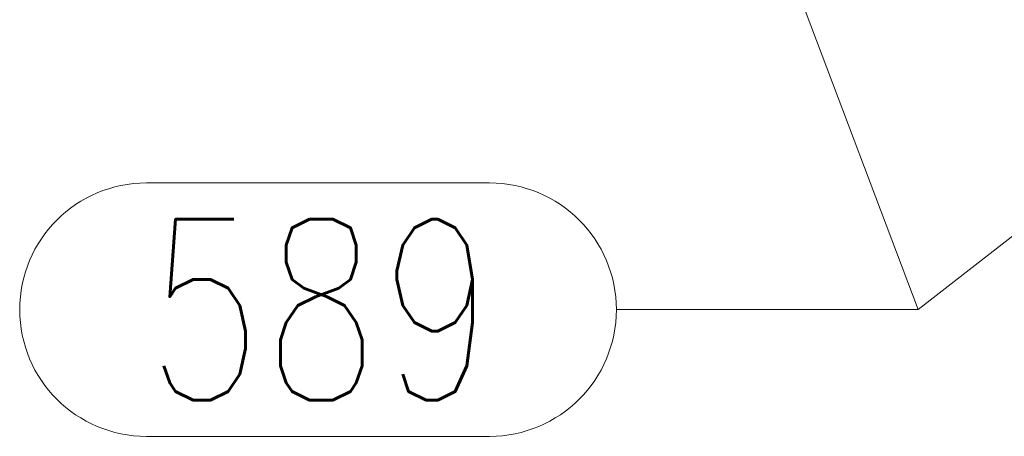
# Model space of a CAD drawing. Header units: millimetres. Extents: x -845 to -83, y 8759 to 9255.
# Tile 121 of 197: x -343.24 to -326.93, y 8809.65 to 8816.55. Entities that reach past the tile are written whole.
import ezdxf

# ---------------------------------------------------------------- set-up
doc = ezdxf.new("R2010")
doc.units = ezdxf.units.MM
doc.header["$LTSCALE"] = 10
doc.layers.add('PS_Pos', color=1, linetype='Continuous', lineweight=15)
doc.styles.add('simplex', font='simplex.shx', dxfattribs={"width": 0.75})

# ---------------------------------------------------------------- blocks, each defined once
blk = doc.blocks.new('*X752')
at = {"color": 1}
for p, q in [((-330.757, 8818.096), (-328.358, 8811.746)), ((-341.137, 8813.846), (-335.458, 8813.846)), ((-333.358, 8811.746), (-328.358, 8811.746)), ((-341.137, 8809.646), (-335.458, 8809.646))]:
    blk.add_line(p, q, dxfattribs=at)
for centre, start, end in [((-341.137, 8811.746), 90, 270), ((-335.458, 8811.746), 270, 90)]:
    blk.add_arc(centre, 2.1, start, end, dxfattribs=at)
at = {"color": 30, "style": 'simplex', "width": 0.75}
blk.add_text('589', height=3, dxfattribs=at).set_placement((-341.137, 8810.246))
blk = doc.blocks.new('*X753')
at = {"color": 1}
for p, q in [((-320.257, 8818.096), (-328.358, 8811.746)), ((-341.137, 8813.846), (-335.458, 8813.846)), ((-333.358, 8811.746), (-328.358, 8811.746)), ((-341.137, 8809.646), (-335.458, 8809.646))]:
    blk.add_line(p, q, dxfattribs=at)
for centre, start, end in [((-341.137, 8811.746), 90, 270), ((-335.458, 8811.746), 270, 90)]:
    blk.add_arc(centre, 2.1, start, end, dxfattribs=at)
at = {"color": 30, "style": 'simplex', "width": 0.75}
blk.add_text('589', height=3, dxfattribs=at).set_placement((-341.137, 8810.246))

msp = doc.modelspace()

# ---------------------------------------------------------------- block references
at = {"layer": 'PS_Pos'}
for name in ['*X752', '*X753']:
    msp.add_blockref(name, (0, 0), dxfattribs=at)

doc.saveas('drawing.dxf')
